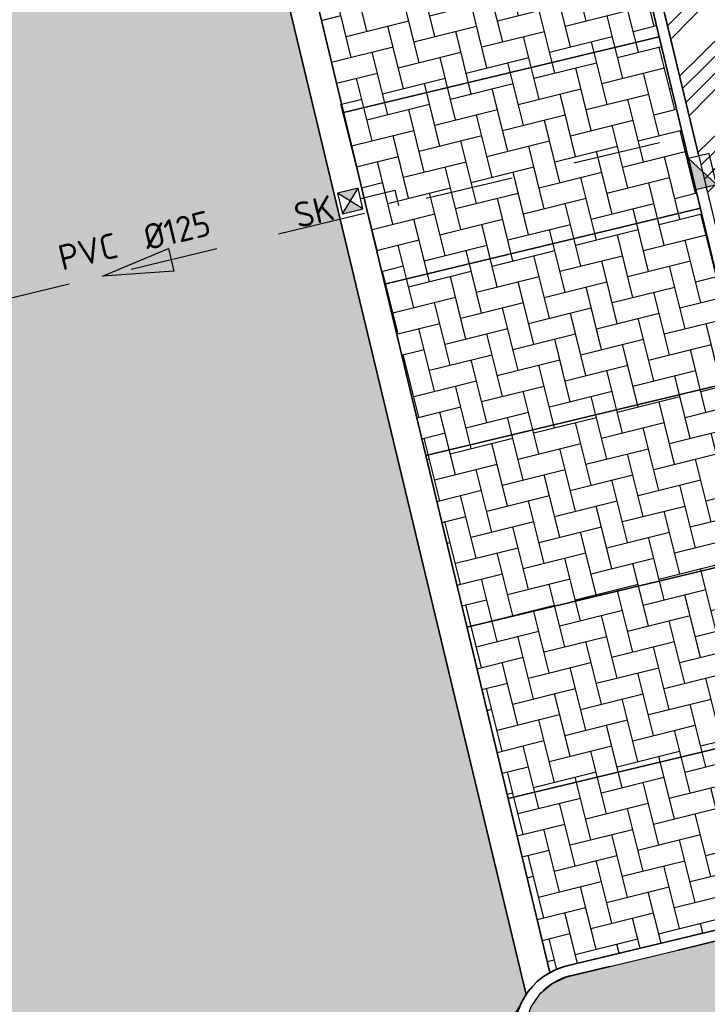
# Model space of a CAD drawing. Header units: millimetres. Extents: x 234268570 to 234468570, y 557551952 to 557751952.
# Tile 30 of 36: x 234414340 to 234424080, y 557682260 to 557696217. Entities that reach past the tile are written whole.
import ezdxf
from ezdxf.enums import TextEntityAlignment as Align

# ---------------------------------------------------------------- set-up
doc = ezdxf.new("R2010")
doc.units = ezdxf.units.MM
doc.header["$LTSCALE"] = 500
doc.linetypes.add('RI-HWA_KOLKAANSLUITING', pattern=[4.3, 2.5, -1.8])
doc.linetypes.add('VH-TROTTOIRBAND_130-150', pattern=[15, 5, -2, 2, -2, 2, -2])
doc.layers.get('0').update_dxf_attribs({"color": 8, "linetype": 'CONTINUOUS'})
doc.layers.add('BL$1----_ARCERING', color=8, linetype='CONTINUOUS')
for name, color, linetype, lineweight in [('N-WE-RI-KOLK-S', 7, 'CONTINUOUS', 25), ('N-WE-RI-KOLK-T18', 7, 'CONTINUOUS', 18), ('N-WE-VH-GOOT-G', 170, 'CONTINUOUS', 35), ('N-WE-VH-KANTOPSLUITING_TROTTOIRBAND_130 150-G', 6, 'VH-TROTTOIRBAND_130-150', 35), ('N-WE-VH-KANTOPSLUITING_VOORKANTBAND-G', 7, 'CONTINUOUS', 35), ('N-WE-VW-MARKERING_PARKEERVAK-G', 7, 'CONTINUOUS', 35), ('R-WE-RI-HWA_KOLKAANSLUITING_PVC_125-G', 150, 'RI-HWA_KOLKAANSLUITING', 25), ('R-WE-RI-HWA_STROOMRICHTING-S', 150, 'CONTINUOUS', 25), ('R-WE-RI-KOLK-S', 7, 'CONTINUOUS', 25)]:
    doc.layers.add(name, color=color, linetype=linetype, lineweight=lineweight)
doc.styles.add('NLCS-ISO', font='txt')
doc.styles.add('NLCS-ISO-M200-T18', font='txt', dxfattribs={"height": 0.36})

# ---------------------------------------------------------------- blocks, each defined once
blk = doc.blocks.new('N-SRI-KOLK_TROTTOIR-SO')
blk.add_hatch(color=256).paths.add_polyline_path([(1.125000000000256, 1.499999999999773), (-1.124999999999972, 1.499999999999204), (-1.124999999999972, 5.684341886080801e-13)])
blk.add_line((-1.124999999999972, 0), (1.124999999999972, 1.499999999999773))
at = {"flags": 128}
blk.add_lwpolyline([(-1.124999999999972, 0), (1.124999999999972, 0), (1.124999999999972, 1.499999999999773), (-1.124999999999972, 1.499999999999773)], close=True, dxfattribs=at)
blk = doc.blocks.new('N-SRI-KOLK_STRAAT_300X300-SO')
h = blk.add_hatch(color=256)
h.dxf.hatch_style = 1
h.paths.add_polyline_path([(0.7499999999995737, 1.500000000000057), (-0.7500000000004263, 1.500000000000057), (-4.263256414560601e-13, 0.7500000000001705)])
h.paths.add_polyline_path([(-4.262840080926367e-13, 0.7500000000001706), (-0.7500000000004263, 2.842170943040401e-13), (0.7499999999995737, 2.842170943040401e-13)])
for p, q in [((-0.7500000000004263, 2.842170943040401e-13), (0.7499999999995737, 1.500000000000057)), ((0.7499999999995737, 2.842170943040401e-13), (-0.7500000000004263, 1.500000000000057))]:
    blk.add_line(p, q)
at = {"flags": 128}
blk.add_lwpolyline([(-0.7500000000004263, 2.842170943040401e-13), (0.7499999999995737, 2.842170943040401e-13), (0.7499999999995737, 1.500000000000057), (-0.7500000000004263, 1.500000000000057)], close=True, dxfattribs=at)
blk = doc.blocks.new('SRI-STROOMRICHTING_LINKS-SO')
at = {"ltscale": 0.1}
blk.add_hatch(color=256, dxfattribs=at).paths.add_polyline_path([(-2.500000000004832, 3.0616169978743e-16), (2.500000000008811, 0.8333333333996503), (2.500000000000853, -0.8333333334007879)])
at = {"ltscale": 0.1, "flags": 128}
blk.add_lwpolyline([(-2.500000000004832, 3.0616169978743e-16), (2.500000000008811, 0.8333333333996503), (2.500000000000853, -0.8333333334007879)], close=True, dxfattribs=at)
at = {"ltscale": 0.1, "style": 'NLCS-ISO'}
for tag, p in [('MAT', (-1, 0.5000000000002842)), ('BOBL', (-5.775961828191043, 1.13686837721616e-13))]:
    blk.add_attdef(tag, text='', height=1.8, dxfattribs=at).set_placement(p, align=Align.BOTTOM_RIGHT)
for tag, p in [('DIA', (1, 0.5000000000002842)), ('BOBR', (7.35123709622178, 0))]:
    blk.add_attdef(tag, text='', height=1.8, dxfattribs=at).set_placement(p, align=Align.BOTTOM_LEFT)
blk.add_attdef('JVA', text='', height=1.8, dxfattribs=at).set_placement((0, -0.9999999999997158), align=Align.TOP_CENTER)

msp = doc.modelspace()

# ---------------------------------------------------------------- hatches: boundary and pattern name
at = {"layer": 'BL$1----_ARCERING', "linetype": 'Continuous'}
h = msp.add_hatch(dxfattribs=at)
h.set_pattern_fill('AR-CONC', color=104, scale=3)
h.set_pattern_definition([(49.99999999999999, (0, 0), (546.554006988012, -47.81725661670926), [57.15000000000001, -628.6500000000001]), (355, (0, 0), (-105.730264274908, 573.1705357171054), [45.72, -502.92175251]), (100.4514447, (45.546021, -3.9847605), (440.8237412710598, 525.3532557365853), [48.5700264, -534.2707337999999]), (46.18420000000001, (0, 152.4), (813.2371226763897, -126.1269837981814), [85.725, -942.9749999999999]), (96.63555760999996, (67.7697, 141.8895), (712.212402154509, 742.2783737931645), [72.85506942, -801.4068244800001]), (351.1841511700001, (0, 152.4), (712.2124021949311, 742.278373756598), [68.57990121, -754.37919576]), (21, (76.19999999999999, 114.3), (454.8431738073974, -306.7955945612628), [57.15000000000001, -628.6500000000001]), (326.0000000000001, (76.19999999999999, 114.3), (185.4060850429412, 552.5638983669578), [45.72, -502.92]), (71.45144499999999, (114.1035978, 88.7337003), (640.2492578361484, 245.7683066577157), [48.5700264, -534.2698128]), (37.50000000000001, (0, 0), (9.26580975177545, 253.6651166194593), [0, -496.824, 0, -510.54, 0, -504.825]), (7.499999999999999, (0, 0), (200.4589875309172, 300.5417244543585), [0, -291.0839999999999, 0, -485.394, 0, -192.405]), (327.5, (-169.926, 0), (406.7717855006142, -17.18623197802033), [0, -190.5, 0, -594.36, 0, -788.67]), (317.5, (-246.126, 0), (444.3875441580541, 76.27947309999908), [0, -247.65, 0, -394.716, 0, -560.0699999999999])])
h.paths.add_polyline_path([(234343623.0430922, 557720648.8376503), (234344271.0225878, 557716266.6902119), (234345844.6631214, 557715315.5266587), (234351155.952255, 557716678.1057487), (234353502.1165402, 557717280), (234374753.1165402, 557722482), (234375736.1165402, 557723680), (234375945.1165402, 557725875), (234375133.1165402, 557729545), (234374591.1165402, 557730282), (234373640.1165402, 557734023), (234372889.1165402, 557735484), (234371675.1165402, 557736568), (234370141.1165402, 557736985), (234360823.1165402, 557735063), (234352189.1165402, 557732796), (234350651.1165402, 557732024), (234349293.1165402, 557730764), (234348243.1165402, 557728874)], flags=16)
h.paths.add_polyline_path([(234326981.7211699, 557701551.4147418), (234325532.9491147, 557707683.8462472), (234325298.9963053, 557709503.9634444), (234325408.3363287, 557710753.7256302), (234325733.0341573, 557711965.514424), (234326263.2240126, 557713102.5102377), (234326982.7963428, 557714130.1660268), (234327869.8873084, 557715017.2569926), (234328897.543098, 557715736.8293232), (234330034.5389117, 557716267.0191784), (234331544.1152447, 557716671.5089377), (234334561.5996918, 557717376.6364586), (234336005.3834885, 557717902.1307853), (234336487.3272556, 557718126.8648547), (234337817.9255989, 557718895.0861664), (234338253.5228997, 557719200.09468), (234339430.5062289, 557720187.7009575), (234339806.5216576, 557720563.7163862), (234340794.1279332, 557721740.6997131), (234342092.0918311, 557723988.8391306), (234342617.5861541, 557725432.6229174), (234342755.2173538, 557725946.2695472), (234343022.0178138, 557727459.3701456), (234343068.3642851, 557727989.1127369), (234343093.2784747, 557728757.3340434), (234342955.297588, 557730560.9059606), (234342847.4277805, 557731563.7751894), (234342912.4555253, 557732307.0457134), (234343211.1762573, 557733127.7741791), (234343639.1271985, 557733738.9514629), (234344308.1911733, 557734300.3627974), (234345173.9627873, 557734671.0036821), (234396117.6344163, 557745596.0749514), (234396538.1165402, 557743490), (234410667.1165402, 557746484), (234410921.1165402, 557746491.5), (234411217.1165402, 557746401), (234411467.1165402, 557746209), (234411568.1165402, 557746072), (234412620.1165402, 557742415), (234376688.1165402, 557733727), (234380288.6997171, 557719028.9154662), (234380356.4073702, 557718678.5851066), (234380640.0147807, 557717524.028073), (234326567.7874909, 557704555.5696594), (234327499.9488396, 557700498.6415536), (234327509.0758427, 557700464.5791143), (234327298.6524124, 557700765.0949168), (234327059.5833796, 557701277.7801123)])
h.paths.add_polyline_path([(234414335.1165402, 557736353), (234388831.1165402, 557730172), (234388270.1165402, 557729972), (234387546.1165402, 557729587), (234387009.1165402, 557729187), (234386507.6165402, 557728688), (234386144.1165402, 557728215), (234385776.1165402, 557727567.5), (234385510.6165402, 557726872), (234385340.1165402, 557726033), (234385312.1165402, 557725326), (234385386.1165402, 557724622), (234385481.7953281, 557724258.9893478), (234386801.7198914, 557719014.3019394), (234412226.6237051, 557725098.6803458), (234413392.7572803, 557720236.568402), (234418258.9223955, 557721402.9528952), (234428201.4515862, 557679922.6443067), (234429539.1165402, 557680241), (234429812.1165402, 557680528), (234429999.1165402, 557680876), (234430087.1165402, 557681262), (234430070.1165402, 557681657)])
h.paths.add_polyline_path([(234387415.1165402, 557727611), (234386916.1165402, 557726364), (234387203.1165402, 557725457), (234387938.1165402, 557724977), (234388764.1165402, 557724791), (234399252.1165402, 557727056), (234409932.1165402, 557729573), (234410700.1165402, 557730323), (234410843.1165402, 557731330), (234410577.1165402, 557732435), (234409593.1165402, 557733009), (234400778.1165402, 557730768), (234388703.1165402, 557728151)], flags=16)
h.paths.add_polyline_path([(234426361.0700521, 557684188.2836871), (234427240.4094128, 557680493.4810823), (234425799.8219632, 557680149.8744065), (234426310.7625204, 557678007.731643), (234421966.3022791, 557676965.9048389), (234422104.9046233, 557677016.3519666), (234422173.3450587, 557677055.8660704), (234422286.3347243, 557677150.6756572), (234422368.8543559, 557677258.2173347), (234422431.1895075, 557677391.8954986), (234422451.6435125, 557677468.2308847), (234422464.7259214, 557677597.9844286), (234422454.8509609, 557677710.8557444), (234421514.0279251, 557681639.2813383), (234421490.5935425, 557681837.4965754), (234421535.5092697, 557682092.2263227), (234421583.2743966, 557682223.4599302), (234421718.8882234, 557682417.1365465), (234421877.7176006, 557682550.4102184), (234422092.0009287, 557682650.3321753), (234422150.6019077, 557682666.0342603), (234425862.6464097, 557683556.2040973), (234426001.248754, 557683606.651225), (234426069.689189, 557683646.1653285), (234426163.4568637, 557683724.8457497), (234426265.1984866, 557683848.5165933), (234426327.5336382, 557683982.1947575), (234426347.987643, 557684058.5301423), (234426353.9551384, 557684092.3734905)])
h.paths.add_polyline_path([(234323750.0781502, 557619072.341565), (234333649.7149445, 557621467.8216858), (234338826.0230149, 557626644.1297562), (234322853.1377419, 557622779.0658209)], flags=17)
h.paths.add_polyline_path([(234321472.4951051, 557609290.6018465), (234332085.4097595, 557619903.5165008), (234319707.0025151, 557616586.7322762)], flags=17)
h.paths.add_polyline_path([(234422311.8042215, 557670883.7319542), (234431180.1165402, 557672958), (234431686.1165402, 557672854), (234432157.1165402, 557672642), (234432571.1165402, 557672333), (234432912.6399318, 557671925.9882706), (234439199.7366312, 557649531.0369318), (234424357.1165402, 557645615), (234423410.381815, 557649517.478059), (234427257.3508692, 557650450.5458872), (234423116.1563169, 557667525.2521914), (234422334.0155351, 557667338.3511941), (234422288.0123904, 557667530.8645358), (234423068.4437445, 557667717.3570468)])
h.paths.add_polyline_path([(234427965.1165402, 557658170), (234427333.1165402, 557660827), (234429334.1165402, 557661281), (234429952.1165402, 557658619)], flags=16)
h.paths.add_polyline_path([(234308782.1165402, 557593987), (234308842.1165402, 557593526), (234309119.1165402, 557592845), (234309481.1165402, 557592334), (234310009.1165402, 557591863), (234310193.1165402, 557591745), (234313148.1165402, 557590316), (234314292.1165402, 557589911), (234314924.1165402, 557589878), (234316045.1165402, 557590029), (234388024.1165402, 557608339), (234409821.6165402, 557613997.5), (234417024.1165402, 557615849), (234419679.1165402, 557616728), (234422513.1165402, 557617974), (234426234.8563885, 557620122.7475033), (234428901.1165402, 557622209), (234431641.1165402, 557624111), (234434590.1165402, 557625719), (234438119.1165402, 557627236), (234441461.1165402, 557628232), (234434878.2640572, 557631301.6345254), (234411375.7178451, 557625656.6982669), (234407553.1165402, 557641572), (234409692.311048, 557642084.0093005), (234408753.1165402, 557646008), (234405296.7490455, 557645247.1803312), (234407270.1165402, 557637117), (234407565.1165402, 557637160), (234408000.1165402, 557637066), (234408138.1165402, 557637009), (234408554.1165402, 557636587), (234408696.1165402, 557636012), (234408524.1165402, 557635445), (234408090.3805275, 557635046.1574423), (234407805.1165402, 557634945), (234408009.1165402, 557634120), (234399319.1165402, 557632015), (234406315.1165402, 557622068), (234405965.7501667, 557621816.1839776), (234405738.1165402, 557622132), (234400880.1165402, 557619037), (234394606.1165402, 557615684), (234386448.1165402, 557612280), (234380528.1165402, 557610445), (234373125.1165402, 557608852), (234361855.6165402, 557607800.5), (234351936.1165402, 557608221), (234349210.9784814, 557608525.1270081), (234348556.1165402, 557603953), (234341664.1165402, 557604438.5), (234335410.1165402, 557605315), (234329550.1165402, 557606531), (234325988.1165402, 557607469), (234324675.1068088, 557608570.7459813), (234318522.1165402, 557602408), (234310138.326861, 557606647.1962777), (234309225.1165402, 557595937), (234308981.6165402, 557594708)])
h.paths.add_polyline_path([(234326890.6112169, 557598357.0018084), (234326710.6112169, 557598188.0018084), (234326408.6112169, 557597934.0018084), (234326153.6112169, 557597719.0018084), (234325184.6112169, 557597901.0018084), (234325938.6112169, 557598536.0018084)], flags=16)
h.paths.add_polyline_path([(234313357.9197357, 557623037.6879195), (234310854.0324091, 557622433.4985875), (234310334.1165402, 557626520), (234309527.1165402, 557630950.5), (234307553.0019855, 557639681.0010858), (234308820.2585121, 557639972.382107)])
h = msp.add_hatch(dxfattribs=at)
h.set_pattern_fill('AR-HBONE', color=8, scale=3)
h.set_pattern_definition([(45, (0, 0), (0, 431.0522938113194), [914.4000000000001, -304.8]), (135, (215.526, 215.526), (4.263256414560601e-14, 431.0522938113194), [914.4000000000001, -304.8])])
h.paths.add_polyline_path([(234330449.1961583, 557660178.7694077), (234421372.5927849, 557682147.1855081), (234421423.4305852, 557682236.0089463), (234421488.0882585, 557682360.2151811), (234421512.7126459, 557682398.4005075), (234412706.9417605, 557719118.8240118), (234388537.3479052, 557713322.8149909), (234388420.750707, 557713309.0300599), (234388333.9266182, 557713316.6261834), (234388249.7406364, 557713339.1837492), (234388170.7507052, 557713376.017359), (234388099.3569041, 557713426.0078368), (234388037.7284837, 557713487.6362572), (234387987.7380065, 557713559.0300575), (234387950.9043957, 557713638.0199908), (234387934.5104113, 557713692.5381082), (234385384.9736754, 557724233.9779991), (234385467.6498598, 557724254.2887368), (234385400.1165402, 557724549), (234385343.1165402, 557724917), (234385327.1165402, 557725065), (234385322.1165402, 557725140), (234385317.1165402, 557725214), (234385313.1165402, 557725289), (234385311.1165402, 557725363), (234385309.1165402, 557725512), (234385312.1165402, 557725661), (234385316.1165402, 557725736), (234385326.1165402, 557725884), (234385340.1165402, 557726033), (234385359.1165402, 557726181), (234385396.1165402, 557726401), (234385443.1165402, 557726620), (234385480.1165402, 557726764), (234385521.1165402, 557726908), (234385591.1165402, 557727120), (234385643.1165402, 557727260), (234385700.1165402, 557727398), (234385760.1165402, 557727534), (234385859.1165402, 557727735), (234385966.1165402, 557727931), (234386123.1165402, 557728184), (234386341.1165402, 557728486), (234386532.1165402, 557728716), (234386843.1165402, 557729037), (234387124.1165402, 557729282), (234387484.1165402, 557729547), (234387867.1165402, 557729777), (234388134.1165402, 557729911), (234388338.1165402, 557730000), (234388547.1165402, 557730080), (234388831.1165402, 557730172), (234414335.1165402, 557736353), (234412620.1165402, 557742415), (234376688.1165402, 557733727), (234379375.3048831, 557722757.752444), (234379501.2530803, 557722788.6905795), (234382031.8786102, 557712486.5919466), (234382079.8553202, 557712291.280237), (234382094.2922538, 557712171.9980878), (234382086.6962762, 557712085.1756672), (234382064.1391436, 557712000.9913023), (234382027.3062426, 557711922.0028912), (234381977.3167233, 557711850.6104589), (234381915.6894898, 557711788.9832253), (234381844.2970587, 557711738.993707), (234381765.3086452, 557711702.1608047), (234381710.8772102, 557711685.7876594), (234330865.7874336, 557699492.8397441), (234330857.0119652, 557699529.5516229), (234329822.8560991, 557699282.3509241), (234329555.0432018, 557699305.7815166), (234329409.8584164, 557699318.4835393), (234329026.6792221, 557699386.0483698), (234328885.9058051, 557699423.7684932), (234328520.2804751, 557699556.8452302), (234328388.1957483, 557699618.4373499), (234328051.2336275, 557699812.982521), (234327939.2824302, 557699891.1210417), (234327627.1286685, 557700153.049148), (234327537.1086318, 557700243.0691847), (234327275.1805256, 557700555.2229463), (234327202.1599098, 557700659.5071932), (234326998.4160129, 557701012.4019743), (234326944.6135128, 557701127.7818083), (234326807.3621085, 557701503.4346877), (234325229.1165402, 557708216), (234325162.6165402, 557708635), (234325138.1165402, 557708852), (234325107.1165402, 557709333), (234325110.1165402, 557709860), (234325173.1165402, 557710565), (234325200.1165402, 557710743), (234325229.1165402, 557710906), (234325261.1165402, 557711068), (234325308.1165402, 557711273), (234325360.1165402, 557711476), (234325409.1165402, 557711649), (234325454.1165402, 557711793), (234325501.1165402, 557711935), (234325551.1165402, 557712076), (234325593.1165402, 557712189), (234325660.1165402, 557712356), (234325719.1165402, 557712494), (234325781.1165402, 557712631), (234325845.1165402, 557712766), (234325913.1165402, 557712902), (234325970.1165402, 557713011), (234326029.1165402, 557713119), (234326090.1165402, 557713226), (234326121.1165402, 557713279), (234326185.1165402, 557713385), (234326250.1165402, 557713489), (234326317.1165402, 557713593), (234326386.1165402, 557713695), (234326456.1165402, 557713796), (234326565.1165402, 557713945), (234326640.1165402, 557714043), (234326794.1165402, 557714235), (234326914.1165402, 557714375), (234327037.1165402, 557714513), (234327185.6165402, 557714669), (234327270.7175254, 557714758.3990148), (234327339.1165402, 557714821), (234327473.1165402, 557714948), (234327752.1165402, 557715191), (234327944.1165402, 557715345), (234328116.1165402, 557715474), (234328344.1165402, 557715633), (234328550.1165402, 557715766), (234328815.1165402, 557715923), (234329141.1165402, 557716097), (234329307.1165402, 557716178), (234329476.1165402, 557716254), (234329760.1165402, 557716372), (234329933.1165402, 557716437), (234330108.1165402, 557716497), (234330284.1165402, 557716553), (234330461.1165402, 557716605), (234330686.1165402, 557716664), (234330817.1165402, 557716694), (234330892.1165405, 557716710.0000001), (234330958.1165402, 557716724), (234311169.1165401, 557711972), (234311339.1165402, 557711984), (234311541.1686037, 557711993.6215268), (234311805.6165402, 557711997), (234312188.1165402, 557711987), (234312443.1165402, 557711970), (234312865.1165402, 557711923), (234313284.1165402, 557711852), (234313698.1165402, 557711758), (234313944.1165402, 557711691), (234314107.1165402, 557711642), (234314349.1165402, 557711562), (234314588.1165402, 557711473), (234314824.1165402, 557711377), (234315058.1165399, 557711273), (234315286.1165402, 557711161), (234315511.1165402, 557711042), (234315733.1165402, 557710915), (234315878.1165402, 557710826), (234316021.1165402, 557710735), (234316092.1165402, 557710688), (234316266.6165402, 557710566.5), (234316552.9358234, 557710366.0170795), (234316903.0735824, 557710092.5), (234317006.0688532, 557710006.0767062), (234317456.6139552, 557709592), (234317817.8875488, 557709211), (234318125.9036309, 557708843.9207276), (234318444.0901867, 557708413.7210025), (234319295.9212371, 557705986.2388653), (234319703.5459663, 557704004.1120595), (234319817.6243711, 557703911.9689571), (234319908.7323794, 557703799.5225157), (234319937.3090724, 557703750.0262315), (234319962.0713995, 557703696.9232497), (234319981.6190093, 557703643.2166333), (234320007.1420867, 557703526.990178)])
h.paths.add_polyline_path([(234337994.1573696, 557668177.7365767), (234413045.3888607, 557686292.7373011), (234413514.4746549, 557686418.4284608), (234413735.2803691, 557686545.9106994), (234413924.1753418, 557686734.805672), (234414051.6575799, 557686955.6113855), (234414120.7979389, 557687213.646718), (234414120.7979389, 557687468.6111937), (234412235.8320513, 557695353.7644571), (234412158.2210856, 557695566.9988331), (234411988.9539181, 557695808.7374009), (234411815.1236618, 557695954.5983047), (234411547.6647111, 557696079.3164617), (234411263.4019133, 557696120.5700605), (234411089.7537356, 557696105.3778136), (234411030.2075167, 557696093.0001986), (234335630.6119338, 557677958.7766767), (234335582.9006732, 557677945.9924829), (234335148.7864366, 557677787.9878225), (234334607.3296416, 557677475.3775961), (234334253.4364741, 557677178.4259697), (234333851.5525138, 557676699.4793162), (234333620.5651538, 557676299.3974727), (234333406.7271646, 557675711.8824261), (234333326.5060965, 557675256.9261409), (234333326.5060965, 557674631.7056867), (234333405.8408504, 557674181.7759391), (234334319.8923595, 557670394.6915957), (234334357.1172225, 557670255.7665154), (234334488.1562866, 557669895.7396457), (234334823.0011114, 557669315.7713966), (234335069.2739948, 557669022.2748032), (234335170.9742147, 557668920.5745833), (234335464.4708062, 557668674.3017017), (234336044.4390575, 557668339.4568757), (234336404.4659238, 557668208.4178128), (234337063.9814877, 557668092.1274247), (234337447.1140736, 557668092.1274247)], flags=16)
h.paths.add_polyline_path([(234334136.3452053, 557683757.2415477), (234409187.5766965, 557701872.2422721), (234409656.6624906, 557701997.9334319), (234409877.4682048, 557702125.4156704), (234410066.3631775, 557702314.3106431), (234410193.8454156, 557702535.1163565), (234410262.9857746, 557702793.151689), (234410262.9857746, 557703048.1161647), (234408378.0198871, 557710933.2694281), (234408300.4089213, 557711146.5038041), (234408131.1417539, 557711388.2423719), (234407957.3114976, 557711534.1032758), (234407689.8525468, 557711658.8214327), (234407405.589749, 557711700.0750315), (234407231.9415713, 557711684.8827846), (234407172.3953525, 557711672.5051696), (234331772.7997696, 557693538.2816477), (234331725.0885089, 557693525.4974539), (234331290.9742724, 557693367.4927936), (234330749.5174774, 557693054.8825672), (234330395.6243098, 557692757.9309407), (234329993.7403496, 557692278.9842873), (234329762.7529895, 557691878.9024438), (234329548.9150003, 557691291.3873972), (234329468.6939322, 557690836.4311119), (234329468.6939322, 557690211.2106577), (234329548.0286861, 557689761.2809101), (234330462.0801952, 557685974.1965667), (234330499.3050583, 557685835.2714864), (234330630.3441224, 557685475.2446167), (234330965.1889471, 557684895.2763677), (234331211.4618305, 557684601.7797742), (234331313.1620504, 557684500.0795543), (234331606.6586419, 557684253.8066727), (234332186.6268932, 557683918.9618467), (234332546.6537595, 557683787.9227839), (234333206.1693234, 557683671.6323957), (234333589.3019093, 557683671.6323957)], flags=16)
h = msp.add_hatch(dxfattribs=at)
h.set_pattern_fill('ANSI34', color=104, scale=50)
h.set_pattern_definition([(45, (0, 0), (-673.5192090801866, 673.5192090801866), []), (45, (224.5065, 0), (-673.5192090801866, 673.5192090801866), []), (45, (449.013, 0), (-673.5192090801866, 673.5192090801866), []), (45, (673.52, 0), (-673.5192090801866, 673.5192090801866), [])])
h.paths.add_polyline_path([(234292279.1165402, 557669797), (234292317.1165402, 557669841), (234292353.1165402, 557669885), (234292371.1165402, 557669908), (234292405.1165402, 557669954), (234292445.1165402, 557670011.5), (234292454.1165402, 557670025), (234292499.1165402, 557670097), (234292514.1165402, 557670122), (234292542.1165402, 557670172), (234292555.1165402, 557670198), (234292569.1165402, 557670223), (234292581.1165402, 557670249), (234292594.1165402, 557670275), (234292606.1165402, 557670301), (234292636.1435672, 557670371.972973), (234292639.1165402, 557670380), (234292660.1165402, 557670433), (234292670.1165402, 557670460), (234292679.1165402, 557670487), (234292688.1165402, 557670515), (234292710.5165402, 557670590.6), (234292712.1165402, 557670597), (234292720.1165402, 557670625), (234292727.1165402, 557670653), (234292733.1165402, 557670680), (234292739.1165402, 557670708), (234292745.1165402, 557670737), (234292760.1165402, 557670821), (234292768.1165402, 557670879), (234292774.1165402, 557670935), (234292776.1165402, 557670964), (234292780.1165402, 557671021), (234292781.1165402, 557671049), (234292783.1165402, 557671107), (234292783.1165402, 557671135), (234292781.1165402, 557671193), (234292780.1165402, 557671221), (234292776.1165402, 557671279), (234292774.1165402, 557671307), (234292771.1165402, 557671336), (234292768.1165402, 557671364), (234292764.1165402, 557671393), (234292760.1165402, 557671421), (234292628.1165402, 557671991), (234288437.1165402, 557670972), (234282172.5796991, 557696718.8765624), (234280118.1165402, 557696219), (234286391.1165402, 557670489), (234282205.1165402, 557669448), (234282311.1165402, 557669028), (234282319.1165402, 557668997), (234282328.1165402, 557668966), (234282346.1165402, 557668904), (234282369.7832068, 557668833), (234282377.1165402, 557668813), (234282389.1165402, 557668783), (234282413.1165402, 557668723), (234282445.3924022, 557668651), (234282453.1165402, 557668635), (234282467.1165402, 557668607), (234282482.1165402, 557668578), (234282497.1165402, 557668550), (234282513.1165402, 557668521), (234282555.1906142, 557668450), (234282562.1165402, 557668439), (234282580.1165402, 557668411), (234282629.2703863, 557668340), (234282673.1165402, 557668280), (234282713.1165402, 557668230), (234282734.1165402, 557668206), (234282755.1165402, 557668181), (234282800.0332068, 557668132), (234282843.6165402, 557668086.5217391), (234282889.1165402, 557668043), (234282937.1165402, 557667999), (234282961.1165402, 557667978), (234282986.1165402, 557667958), (234283036.1165402, 557667918), (234283062.1165402, 557667898), (234283088.1165402, 557667879), (234283146.0256311, 557667838.9090909), (234283168.1165402, 557667825), (234283195.1165402, 557667807), (234283222.1165402, 557667790), (234283250.1165402, 557667774), (234283306.1165402, 557667742), (234283334.1165402, 557667727), (234283363.1165402, 557667712), (234283421.1165402, 557667684), (234283450.1165402, 557667671), (234283480.1165402, 557667658), (234283509.1165402, 557667646), (234283539.1165402, 557667634), (234283569.1165402, 557667623), (234283635.6165402, 557667599.4032258), (234283661.1165402, 557667592), (234283691.1165402, 557667582), (234283722.1165402, 557667573), (234283753.1165402, 557667565), (234283826.4498735, 557667546.6666666), (234283847.1165402, 557667542), (234283879.1165402, 557667536), (234283910.1165402, 557667530), (234283942.1165402, 557667524), (234283974.1165402, 557667520), (234284006.1165402, 557667515), (234284038.1165402, 557667511), (234284070.1165402, 557667508), (234284134.1165402, 557667502), (234284166.1165402, 557667501), (234284198.1165402, 557667499), (234284230.1165402, 557667498), (234284295.1165402, 557667498), (234284359.1165402, 557667500), (234284423.1165402, 557667504), (234284487.1165402, 557667510), (234284551.1165402, 557667518), (234284615.1165402, 557667528), (234284684.1165402, 557667541.3548387), (234284748.1165402, 557667555.8064516), (234284772.1165402, 557667562), (234291374.1165402, 557669216), (234291401.1165402, 557669225), (234291429.1165402, 557669234), (234291456.1165402, 557669243), (234291483.1165402, 557669253), (234291552.9915402, 557669279.875), (234291563.1165402, 557669284), (234291589.1165402, 557669296), (234291641.1165402, 557669319), (234291693.1165402, 557669345), (234291743.1165402, 557669371), (234291768.1165402, 557669385), (234291793.1165402, 557669400), (234291818.1165402, 557669414), (234291842.1165402, 557669429), (234291897.5852902, 557669464.5), (234291914.1165402, 557669476), (234291970.5871284, 557669516), (234291984.1165402, 557669526), (234292007.1165402, 557669544), (234292030.1165402, 557669561), (234292052.1165402, 557669579), (234292074.1165402, 557669598), (234292096.1165402, 557669616), (234292158.1165402, 557669672.0952381), (234292160.1165402, 557669674), (234292180.1165402, 557669694), (234292201.1165402, 557669714), (234292221.1165402, 557669734), (234292241.1165402, 557669755)])
h.paths.add_polyline_path([(234333230.0945307, 557706155.4284766), (234333470.1008887, 557705170.211812), (234333500.0663806, 557705224.7872422), (234333545.3950978, 557705289.5233593), (234333567.4847735, 557705315.8488097), (234333623.3661542, 557705371.7301903), (234333649.6916053, 557705393.8198665), (234333714.427721, 557705439.1485827), (234333744.1890623, 557705456.3313011), (234333815.8129387, 557705489.7300632), (234334048.6636697, 557705552.1222285), (234379120.6198781, 557716360.6391752), (234379272.1962357, 557716378.5595855), (234379385.0675513, 557716368.6846249), (234379494.5093282, 557716339.3597893), (234379611.9633296, 557716282.68802), (234379676.699446, 557716237.3593032), (234379780.9959537, 557716133.0627955), (234379876.9061506, 557715966.9414614), (234379939.2983156, 557715734.0907317), (234380837.0534115, 557711990.4153906), (234380864.2172495, 557711915.7833593), (234380885.4940749, 557711878.9308167), (234380936.5453899, 557711818.0902286), (234380994.4524478, 557711773.6565801), (234381066.4329976, 557711740.0914985), (234381177.4039598, 557711722.0334295), (234381238.1808217, 557711727.3507159), (234381467.4615568, 557711781.667898), (234381675.9171237, 557711831.6567539), (234381750.5321438, 557711858.8144002), (234381787.4004375, 557711880.1003195), (234381848.2271582, 557711931.1399984), (234381893.1681735, 557711989.8734324), (234381925.9262791, 557712060.1234165), (234381944.191994, 557712163.7134331), (234381934.1857921, 557712255.4977193), (234381885.9488172, 557712450.4924493), (234380640.0147797, 557717524.0280727)])
h.paths.add_polyline_path([(234397892.5810506, 557671192.886631), (234397909.4872735, 557671122.3869925), (234397958.1087804, 557671134.0467123), (234398098.0254183, 557670550.5886295), (234427203.2396526, 557677492.7190192), (234426728.1165402, 557679572), (234427445.5638495, 557679742.7478656), (234428201.4515862, 557679922.6443067), (234418591.4177323, 557720015.7797815), (234418439.9089535, 557720647.875577), (234418258.7976913, 557721403.4731622), (234413392.7572803, 557720236.568402), (234412559.4382271, 557723711.0335988), (234412407.8408625, 557724343.1081507), (234412226.6237051, 557725098.6803458), (234386801.7200139, 557719014.3014331), (234388080.3481974, 557713727.6290067), (234388107.6636679, 557713652.5803685), (234388166.6540124, 557713568.3334255), (234388281.4760434, 557713487.9341738), (234388420.7507071, 557713459.0300599), (234388577.0709852, 557713486.5935426), (234390324.3653522, 557713905.6048828), (234390399.0123573, 557713932.7741708), (234390524.0465009, 557714037.6902745), (234390583.10753, 557714164.34706), (234390597.4976174, 557714245.9573013), (234389632.407283, 557718368.8736196), (234389642.2822154, 557718481.7446133), (234389671.6069678, 557718591.1860793), (234389728.2818031, 557718708.6450093), (234389773.6033204, 557718773.3708439), (234389898.6293219, 557718898.3968455), (234390130.8433161, 557719000.9547198), (234411019.7755495, 557724010.2420247), (234411171.3519073, 557724028.1624348), (234411393.6650005, 557723988.9626384), (234411511.1190009, 557723932.2908695), (234411658.0619496, 557723808.9910954), (234411763.1136662, 557723658.9616957), (234411803.431497, 557723529.7387928), (234412736.209083, 557719640.0182403), (234412835.7010623, 557719467.6930774), (234413076.5596313, 557719380.0277276), (234413196.7987316, 557719390.5472858), (234417199.4745801, 557720331.983727), (234417421.7876735, 557720292.7839304), (234417543.320674, 557720236.1121615), (234417672.8426691, 557720127.4303032), (234417779.9588624, 557719974.4525253), (234417831.5541698, 557719833.5600847), (234426343.1496418, 557684339.8600448), (234426361.0700521, 557684188.2836871), (234427240.4094128, 557680493.4810823), (234425800.2403783, 557680148.1201812), (234426310.7625204, 557678007.731643)])
h.paths.add_polyline_path([(234343623.0430922, 557720648.8376503), (234344271.0225878, 557716266.6902119), (234345844.6631214, 557715315.5266587), (234351155.952255, 557716678.1057487), (234353502.1165402, 557717280), (234374753.1165402, 557722482), (234375736.1165402, 557723680), (234375945.1165402, 557725875), (234375133.1165402, 557729545), (234374591.1165402, 557730282), (234373640.1165402, 557734023), (234372889.1165402, 557735484), (234371675.1165402, 557736568), (234370141.1165402, 557736985), (234360823.1165402, 557735063), (234352189.1165402, 557732796), (234350651.1165402, 557732024), (234349293.1165402, 557730764), (234348243.1165402, 557728874)])
h.paths.add_polyline_path([(234373874.1165402, 557727672), (234375045.1165402, 557727897), (234374838.1165402, 557728995), (234373820.1165402, 557728815), (234372563.1165402, 557729390), (234371506.1165402, 557733569), (234370403.1165402, 557734383), (234369016.1165402, 557734396), (234352633.1165402, 557730205), (234350706.1165402, 557728068), (234346380.1468782, 557720435.0232259), (234347014.636446, 557718176.4572258), (234372514.1165402, 557724232), (234373586.1165402, 557727375)], flags=16)
h.paths.add_polyline_path([(234387415.1165402, 557727611), (234386916.1165402, 557726364), (234387203.1165402, 557725457), (234387938.1165402, 557724977), (234388764.1165402, 557724791), (234399252.1165402, 557727056), (234409932.1165402, 557729573), (234410700.1165402, 557730323), (234410843.1165402, 557731330), (234410577.1165402, 557732435), (234409593.1165402, 557733009), (234400778.1165402, 557730768), (234388703.1165402, 557728151)])
h.paths.add_polyline_path([(234408903.1165402, 557730870), (234409424.1165402, 557731054), (234409170.1165402, 557731616), (234408553.1165402, 557731442), (234406853.1165402, 557730918), (234396751.1165402, 557728604), (234387785.1165402, 557726703), (234387785.1165402, 557726226), (234388272.1165402, 557725855), (234388702.1165402, 557725712), (234395635.1165402, 557727162), (234409202.1165402, 557730322)], flags=16)
h = msp.add_hatch(dxfattribs=at)
h.set_pattern_fill('AR-HBONE', color=8, scale=3, angle=329)
h.set_pattern_definition([(14.00000000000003, (0, 0), (222.0083435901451, 369.4839311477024), [914.4000000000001, -304.8]), (104, (295.7459357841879, 73.73774351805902), (222.0083435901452, 369.4839311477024), [914.4000000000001, -304.8])])
h.paths.add_polyline_path([(234421849.6451675, 557682708.6852423), (234421988.799835, 557682773.5741295), (234422107.399146, 557682809.9267135), (234425827.6672502, 557683702.0686179), (234426008.5851695, 557683786.4320292), (234426137.3226939, 557683926.9243841), (234426185.2728105, 557684029.7537409), (234426211.070052, 557684188.283687), (234426197.2851211, 557684304.8808852), (234417685.6896491, 557719798.5809252), (234417601.3262379, 557719979.4988444), (234417562.2505822, 557720026.0673975), (234417460.833883, 557720108.236369), (234417358.0045265, 557720156.1864854), (234417212.6920549, 557720181.8089948), (234417082.8773819, 557720168.198796), (234413193.1568296, 557719235.4212102), (234413093.5580739, 557719221.9253098)])

# ---------------------------------------------------------------- linework, layer by layer
at = {"layer": 'BL$1----_ARCERING', "linetype": 'Continuous', "elevation": 9698.89728242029}
msp.add_lwpolyline([(234330449.1961583, 557660178.7694077), (234421372.5927849, 557682147.1855081), (234421423.4305852, 557682236.0089463), (234421488.0882585, 557682360.2151811), (234421512.7126459, 557682398.4005075), (234412706.9417605, 557719118.8240118), (234388537.3479052, 557713322.8149909), (234388420.750707, 557713309.0300599), (234388333.9266182, 557713316.6261834), (234388249.7406364, 557713339.1837492), (234388170.7507052, 557713376.017359), (234388099.3569041, 557713426.0078368), (234388037.7284837, 557713487.6362572), (234387987.7380065, 557713559.0300575), (234387950.9043957, 557713638.0199908), (234387934.5104113, 557713692.5381082), (234385384.9736754, 557724233.9779991), (234385467.6498598, 557724254.2887368), (234385400.1165402, 557724549)], dxfattribs=at)
at = {"layer": 'BL$1----_ARCERING', "linetype": 'Continuous'}
msp.add_lwpolyline([(234421849.6451675, 557682708.6852423), (234421988.799835, 557682773.5741295), (234422107.399146, 557682809.9267135), (234425827.6672502, 557683702.0686179), (234426008.5851695, 557683786.4320292), (234426137.3226939, 557683926.9243841), (234426185.2728105, 557684029.7537409), (234426211.070052, 557684188.283687), (234426197.2851211, 557684304.8808852), (234417685.6896491, 557719798.5809252), (234417601.3262379, 557719979.4988444), (234417562.2505822, 557720026.0673975), (234417460.833883, 557720108.236369), (234417358.0045265, 557720156.1864854), (234417212.6920549, 557720181.8089948), (234417082.8773819, 557720168.198796), (234413193.1568296, 557719235.4212102), (234413093.5580739, 557719221.9253098)], close=True, dxfattribs=at)
for points in [[(234417831.5541698, 557719833.5600847), (234426343.1496418, 557684339.8600448)], [(234426310.7625204, 557678007.731643), (234421966.3022791, 557676965.9048389), (234422104.9046233, 557677016.3519666), (234422173.3450587, 557677055.8660704), (234422286.3347243, 557677150.6756572), (234422368.8543559, 557677258.2173347), (234422431.1895075, 557677391.8954986), (234422451.6435125, 557677468.2308847), (234422464.7259214, 557677597.9844286), (234422454.8509609, 557677710.8557444), (234421514.0279251, 557681639.2813383), (234421490.5935425, 557681837.4965754), (234421535.5092697, 557682092.2263227), (234421583.2743966, 557682223.4599302), (234421718.8882234, 557682417.1365465), (234421877.7176006, 557682550.4102184), (234422092.0009287, 557682650.3321753), (234422150.6019077, 557682666.0342603), (234425862.6464097, 557683556.2040973)]]:
    msp.add_lwpolyline(points, dxfattribs=at)
at = {"layer": 'N-WE-VH-GOOT-G', "color": 7}
msp.add_lwpolyline([(234413093.5580739, 557719221.9253098), (234421849.6451675, 557682708.6852423)], dxfattribs=at)
msp.add_lwpolyline([(234413093.5580739, 557719221.9253098), (234421849.6451675, 557682708.6852423)], dxfattribs=at)
at = {"layer": 'N-WE-VH-GOOT-G', "color": 7, "flags": 128}
msp.add_lwpolyline([(234390359.3640248, 557713759.7450415), (234412706.9417605, 557719118.8240118), (234421512.7126459, 557682398.4005075)], dxfattribs=at)
msp.add_lwpolyline([(234390359.3640248, 557713759.7450415), (234412706.9417605, 557719118.8240118), (234421512.7126459, 557682398.4005075)], dxfattribs=at)
at = {"layer": 'N-WE-VH-KANTOPSLUITING_TROTTOIRBAND_130 150-G', "color": 7, "flags": 128}
msp.add_lwpolyline([(234423958.7369376, 557694282.9582067), (234420332.5640722, 557709404.2468537)], dxfattribs=at)
msp.add_lwpolyline([(234423958.7369376, 557694282.9582067), (234420332.5640722, 557709404.2468537)], dxfattribs=at)
msp.add_lwpolyline([(234403776.7275693, 557677745.6966957, -0.4142135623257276), (234404198.6961564, 557677486.9641861), (234405131.4737423, 557673597.243634, 0.4142135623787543), (234405915.1296898, 557673116.7404019), (234421966.3022791, 557676965.9048389, 0.414213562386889), (234422446.8055111, 557677749.5607862), (234421514.0279251, 557681639.2813383, -0.4142135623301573), (234422142.3783055, 557682664.0621927), (234425862.6464097, 557683556.2040973, 0.4142135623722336), (234426343.1496418, 557684339.8600448), (234424063.674416, 557693845.3646445)], format="xyb", dxfattribs=at)
msp.add_lwpolyline([(234403776.7275693, 557677745.6966957, -0.4142135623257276), (234404198.6961564, 557677486.9641861), (234405131.4737423, 557673597.243634, 0.4142135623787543), (234405915.1296898, 557673116.7404019), (234421966.3022791, 557676965.9048389, 0.414213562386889), (234422446.8055111, 557677749.5607862), (234421514.0279251, 557681639.2813383, -0.4142135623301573), (234422142.3783055, 557682664.0621927), (234425862.6464097, 557683556.2040973, 0.4142135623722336), (234426343.1496418, 557684339.8600448), (234424063.674416, 557693845.3646445)], format="xyb", dxfattribs=at)
at = {"layer": 'N-WE-VH-KANTOPSLUITING_VOORKANTBAND-G', "flags": 128}
msp.add_lwpolyline([(234403741.7484099, 557677891.5612164, -0.4142135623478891), (234404344.5606772, 557677521.9433455), (234405277.338263, 557673632.2227935, 0.4142135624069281), (234405880.1505303, 557673262.6049225), (234421931.3231197, 557677111.7693596, 0.4142135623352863), (234422300.9409904, 557677714.5816269), (234421368.1634044, 557681604.3021789, -0.4142135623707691), (234422107.399146, 557682809.9267135), (234425827.6672502, 557683702.0686179, 0.4142135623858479), (234426197.2851211, 557684304.8808852), (234417685.6896491, 557719798.5809252, 0.4142135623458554), (234417082.8773819, 557720168.198796), (234413193.1568296, 557719235.4212102, -0.4142135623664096), (234412590.3445623, 557719605.0390809), (234411657.5669763, 557723494.7596333, 0.4142135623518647), (234411054.754709, 557723864.3775039), (234390165.8224756, 557718855.0901991, 0.4142207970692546), (234389796.1925949, 557718252.2750517), (234390728.9701809, 557714362.5544995, -0.4142202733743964), (234390359.3411696, 557713759.7395607), (234388537.3479052, 557713322.8149909, -0.4142769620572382), (234387934.5104113, 557713692.5381082), (234386841.4089236, 557718212.1292422), (234386371.2439219, 557720156.0800829)], format="xyb", dxfattribs=at)
msp.add_lwpolyline([(234403741.7484099, 557677891.5612164, -0.4142135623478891), (234404344.5606772, 557677521.9433455), (234405277.338263, 557673632.2227935, 0.4142135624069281), (234405880.1505303, 557673262.6049225), (234421931.3231197, 557677111.7693596, 0.4142135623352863), (234422300.9409904, 557677714.5816269), (234421368.1634044, 557681604.3021789, -0.4142135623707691), (234422107.399146, 557682809.9267135), (234425827.6672502, 557683702.0686179, 0.4142135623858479), (234426197.2851211, 557684304.8808852), (234417685.6896491, 557719798.5809252, 0.4142135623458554), (234417082.8773819, 557720168.198796), (234413193.1568296, 557719235.4212102, -0.4142135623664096), (234412590.3445623, 557719605.0390809), (234411657.5669763, 557723494.7596333, 0.4142135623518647), (234411054.754709, 557723864.3775039), (234390165.8224756, 557718855.0901991, 0.4142207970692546), (234389796.1925949, 557718252.2750517), (234390728.9701809, 557714362.5544995, -0.4142202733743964), (234390359.3411696, 557713759.7395607), (234388537.3479052, 557713322.8149909, -0.4142769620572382), (234387934.5104113, 557713692.5381082), (234386841.4089236, 557718212.1292422), (234386371.2439219, 557720156.0800829)], format="xyb", dxfattribs=at)
msp.add_lwpolyline([(234422424.1617671, 557682885.8882303), (234425827.6672502, 557683702.0686179)], dxfattribs=at)
msp.add_lwpolyline([(234422424.1617671, 557682885.8882303), (234425827.6672502, 557683702.0686179)], dxfattribs=at)
at = {"layer": 'N-WE-VW-MARKERING_PARKEERVAK-G', "flags": 128}
for points in [[(234418925.773728, 557694901.3483183), (234423398.9523632, 557695974.0425422)], [(234418925.773728, 557694901.3483183), (234423398.9523632, 557695974.0425422)], [(234419508.7597192, 557692470.2729732), (234423981.9383544, 557693542.9671971)], [(234419508.7597192, 557692470.2729732), (234423981.9383544, 557693542.9671971)], [(234420091.7457104, 557690039.1976279), (234424564.9243456, 557691111.8918518)], [(234420091.7457104, 557690039.1976279), (234424564.9243456, 557691111.8918518)], [(234420674.7317016, 557687608.1222829), (234425147.9103368, 557688680.8165066)], [(234420674.7317016, 557687608.1222829), (234425147.9103368, 557688680.8165066)], [(234421257.7176929, 557685177.0469376), (234425730.8963281, 557686249.7411615)], [(234421257.7176929, 557685177.0469376), (234425730.8963281, 557686249.7411615)]]:
    msp.add_lwpolyline(points, dxfattribs=at)
at = {"layer": 'R-WE-RI-HWA_KOLKAANSLUITING_PVC_125-G', "flags": 128}
for points in [[(234424157.0701976, 557694099.1405851), (234424639.2478387, 557694231.4459982), (234424500.883725, 557694735.7041415), (234410041.7985992, 557691268.3315275)], [(234424157.0701976, 557694099.1405851), (234424639.2478387, 557694231.4459982), (234424500.883725, 557694735.7041415), (234410041.7985992, 557691268.3315275)], [(234419167.0201834, 557693681.9690307), (234419653.2352525, 557693798.566229), (234419704.3382445, 557693585.4646695)], [(234419167.0201834, 557693681.9690307), (234419653.2352525, 557693798.566229), (234419704.3382445, 557693585.4646695)]]:
    msp.add_lwpolyline(points, dxfattribs=at)

# ---------------------------------------------------------------- block references
at = {"layer": 'N-WE-RI-KOLK-S', "xscale": 200, "yscale": 200, "zscale": 200, "rotation": 103.4852124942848}
msp.add_blockref('N-SRI-KOLK_TROTTOIR-SO', (234424157.0701976, 557694099.1405851), dxfattribs=at)
msp.add_blockref('N-SRI-KOLK_TROTTOIR-SO', (234424157.0701976, 557694099.1405851), dxfattribs=at)
at = {"layer": 'R-WE-RI-HWA_STROOMRICHTING-S'}
ref = msp.add_blockref('SRI-STROOMRICHTING_LINKS-SO', (234415999.1970187, 557692696.9502783), dxfattribs=dict(at, xscale=200, yscale=200, zscale=200, rotation=13.48521249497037))
ref.add_attrib('MAT', 'PVC', dxfattribs={"layer": '0', "ltscale": 0.1, "height": 360.0000000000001, "rotation": 13.48521249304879, "style": 'NLCS-ISO'}).set_placement((234415781.3915515, 557692747.5544128), align=Align.BOTTOM_RIGHT)
ref.add_attrib('DIA', 'Ø125', dxfattribs={"layer": '0', "ltscale": 0.1, "height": 360.0000000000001, "rotation": 13.48521249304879, "style": 'NLCS-ISO'}).set_placement((234416170.3636067, 557692840.8321714), align=Align.BOTTOM_LEFT)
ref = msp.add_blockref('SRI-STROOMRICHTING_LINKS-SO', (234415999.1970187, 557692696.9502783), dxfattribs=dict(at, xscale=200, yscale=200, zscale=200, rotation=13.48521249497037))
ref.add_attrib('MAT', 'PVC', dxfattribs={"layer": '0', "ltscale": 0.1, "height": 360.0000000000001, "rotation": 13.48521249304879, "style": 'NLCS-ISO'}).set_placement((234415781.3915515, 557692747.5544128), align=Align.BOTTOM_RIGHT)
ref.add_attrib('DIA', 'Ø125', dxfattribs={"layer": '0', "ltscale": 0.1, "height": 360.0000000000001, "rotation": 13.48521249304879, "style": 'NLCS-ISO'}).set_placement((234416170.3636067, 557692840.8321714), align=Align.BOTTOM_LEFT)
at = {"layer": 'R-WE-RI-KOLK-S', "xscale": 200, "yscale": 200, "zscale": 200, "rotation": 13.48521249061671}
msp.add_blockref('N-SRI-KOLK_STRAAT_300X300-SO', (234419056.1348222, 557693501.1253505), dxfattribs=at)
msp.add_blockref('N-SRI-KOLK_STRAAT_300X300-SO', (234419056.1348222, 557693501.1253505), dxfattribs=at)

# ---------------------------------------------------------------- texts
at = {"layer": 'N-WE-RI-KOLK-T18', "lineweight": 25, "style": 'NLCS-ISO-M200-T18'}
msp.add_text('SK', height=360.0000000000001, rotation=13.48521249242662, dxfattribs=at).set_placement((234418280.6026679, 557693257.7519661))
msp.add_text('SK', height=360.0000000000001, rotation=13.48521249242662, dxfattribs=at).set_placement((234418280.6026679, 557693257.7519661))

doc.saveas('drawing.dxf')
